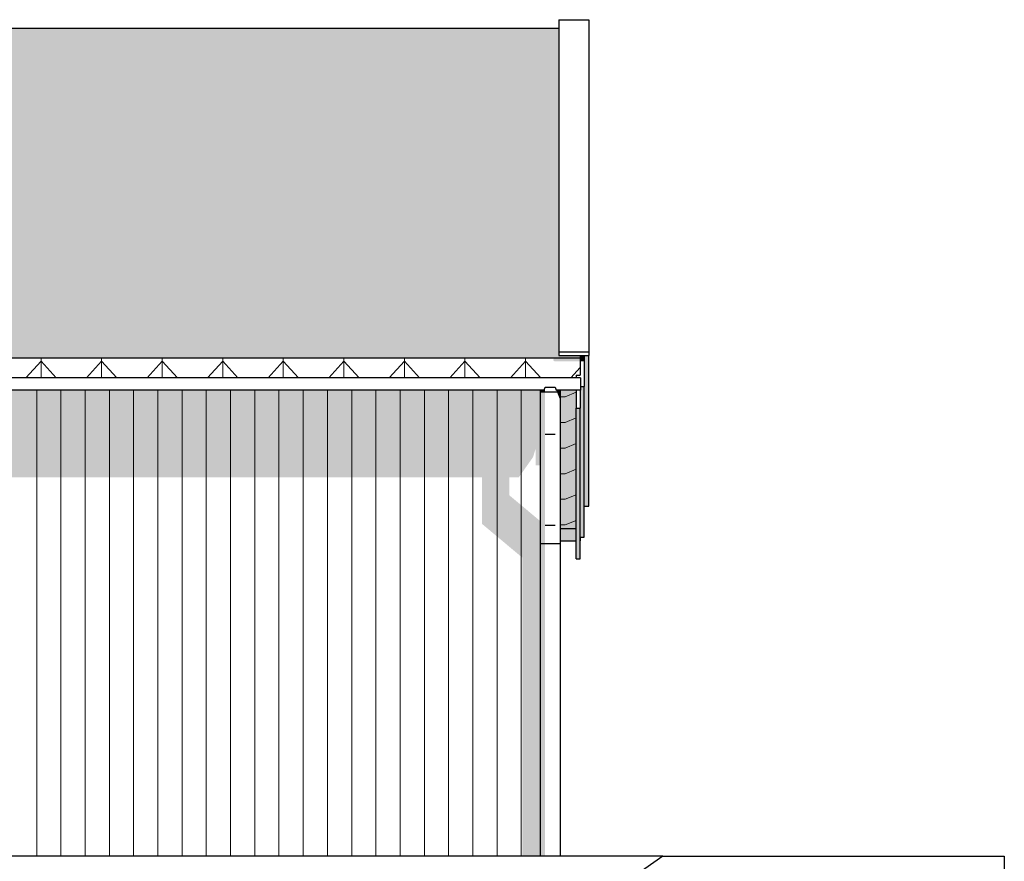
# Model space of a CAD drawing. Header units: millimetres. Extents: x 136614 to 187988, y 72497 to 86342.
# Tile 12 of 12: x 178402 to 183280, y 82175 to 86342. Entities that reach past the tile are written whole.
import ezdxf

# ---------------------------------------------------------------- set-up
doc = ezdxf.new("R2010")
doc.units = ezdxf.units.MM
doc.header["$LTSCALE"] = 0.5
doc.header["$MEASUREMENT"] = 0
doc.linetypes.add('PLINE', pattern=[0])
for name, color, linetype in [('23-- Yttervegger(Nye konstruksjoner)', 7, 'Continuous'), ('231- Bærende yttervegger(Nye konstruksjoner)', 7, 'Continuous'), ('26-- Yttertak(Nye konstruksjoner)', 7, 'Continuous'), ('265- Gesimser_ takrenner og nedløp(Nye konstruksjoner)', 7, 'Continuous')]:
    doc.layers.add(name, color=color, linetype=linetype)
doc.layers.add('235- Utvendig kledning og overflate(Nye konstruksjoner)', color=7, linetype='Continuous', lineweight=0)
doc.layers.add('262- Taktekking(Nye konstruksjoner)', color=7, linetype='Continuous', lineweight=0)

# ---------------------------------------------------------------- blocks, each defined once
blk = doc.blocks.new('*X12')
at = {"layer": '235- Utvendig kledning og overflate(Nye konstruksjoner)', "linetype": 'PLINE'}
for p, q in [((178486.2, 84507.8), (178486.2, 84002.7)), ((178486.2, 84000), (178486.2, 84507.8)), ((178606.3, 84507.8), (178606.3, 84002.7)), ((178606.3, 84000), (178606.3, 84507.8)), ((178726.3, 84507.8), (178726.3, 84002.7)), ((178726.3, 84000), (178726.3, 84507.8)), ((178846.3, 84507.8), (178846.3, 84002.7)), ((178846.3, 84000), (178846.3, 84507.8)), ((178966.4, 84507.8), (178966.4, 84002.7)), ((178966.4, 84000), (178966.4, 84507.8)), ((179086.4, 84507.8), (179086.4, 84002.7)), ((179086.4, 84000), (179086.4, 84507.8)), ((179206.4, 84507.8), (179206.4, 84002.7)), ((179206.4, 84000), (179206.4, 84507.8)), ((179326.5, 84507.8), (179326.5, 84002.7)), ((179326.5, 84000), (179326.5, 84507.8)), ((179446.5, 84507.8), (179446.5, 84002.7)), ((179446.5, 84000), (179446.5, 84507.8)), ((179566.5, 84507.8), (179566.5, 84002.7)), ((179566.5, 84000), (179566.5, 84507.8)), ((179686.5, 84507.8), (179686.5, 84002.7)), ((179686.5, 84000), (179686.5, 84507.8)), ((179806.6, 84507.8), (179806.6, 84002.7)), ((179806.6, 84000), (179806.6, 84507.8)), ((179926.6, 84507.8), (179926.6, 84002.7)), ((179926.6, 84000), (179926.6, 84507.8)), ((180046.6, 84507.8), (180046.6, 84002.7)), ((180046.6, 84000), (180046.6, 84507.8)), ((180166.7, 84507.8), (180166.7, 84002.7)), ((180166.7, 84000), (180166.7, 84507.8)), ((180286.7, 84507.8), (180286.7, 84002.7)), ((180286.7, 84000), (180286.7, 84507.8)), ((180406.7, 84507.8), (180406.7, 84002.7)), ((180406.7, 84000), (180406.7, 84507.8)), ((180526.8, 84507.8), (180526.8, 84002.7)), ((180526.8, 84000), (180526.8, 84507.8)), ((180646.8, 84507.8), (180646.8, 84002.7)), ((180646.8, 84000), (180646.8, 84507.8)), ((180766.8, 84507.8), (180766.8, 84002.7)), ((180766.8, 84000), (180766.8, 84507.8)), ((180886.9, 84507.8), (180886.9, 84002.7)), ((180886.9, 84000), (180886.9, 84507.8)), ((178486.2, 84002.7), (178486.2, 82200)), ((178486.2, 82200), (178486.2, 84000)), ((178606.3, 84002.7), (178606.3, 82200)), ((178606.3, 82200), (178606.3, 84000)), ((178726.3, 84002.7), (178726.3, 82200)), ((178726.3, 82200), (178726.3, 84000)), ((178846.3, 84002.7), (178846.3, 82200)), ((178846.3, 82200), (178846.3, 84000)), ((178966.4, 84002.7), (178966.4, 82200)), ((178966.4, 82200), (178966.4, 84000)), ((179086.4, 84002.7), (179086.4, 82200)), ((179086.4, 82200), (179086.4, 84000)), ((179206.4, 84002.7), (179206.4, 82200)), ((179206.4, 82200), (179206.4, 84000)), ((179326.5, 84002.7), (179326.5, 82200)), ((179326.5, 82200), (179326.5, 84000)), ((179446.5, 84002.7), (179446.5, 82200)), ((179446.5, 82200), (179446.5, 84000)), ((179566.5, 84002.7), (179566.5, 82200)), ((179566.5, 82200), (179566.5, 84000)), ((179686.5, 84002.7), (179686.5, 82200)), ((179686.5, 82200), (179686.5, 84000)), ((179806.6, 84002.7), (179806.6, 82200)), ((179806.6, 82200), (179806.6, 84000)), ((179926.6, 84002.7), (179926.6, 82200)), ((179926.6, 82200), (179926.6, 84000)), ((180046.6, 84002.7), (180046.6, 82200)), ((180046.6, 82200), (180046.6, 84000)), ((180166.7, 84002.7), (180166.7, 82200)), ((180166.7, 82200), (180166.7, 84000)), ((180286.7, 84002.7), (180286.7, 82200)), ((180286.7, 82200), (180286.7, 84000)), ((180406.7, 84002.7), (180406.7, 82200)), ((180406.7, 82200), (180406.7, 84000)), ((180526.8, 84002.7), (180526.8, 82200)), ((180526.8, 82200), (180526.8, 84000)), ((180646.8, 84002.7), (180646.8, 82200)), ((180646.8, 82200), (180646.8, 84000)), ((180766.8, 84002.7), (180766.8, 82200)), ((180766.8, 82200), (180766.8, 84000)), ((180886.9, 84002.7), (180886.9, 82200)), ((180886.9, 82200), (180886.9, 84000))]:
    blk.add_line(p, q, dxfattribs=at)

msp = doc.modelspace()

# ---------------------------------------------------------------- hatches: boundary and pattern name
at = {"layer": '23-- Yttervegger(Nye konstruksjoner)', "linetype": 'Continuous'}
for points in [[(180704.7, 84568.4), (171600.4, 84568.5), (171600.4, 84568.4), (176997, 84568.4)], [(171578.1, 84428), (171704.7, 84428), (171678, 84381.8), (171678, 84285.6), (180003.5, 84285.6), (179090.8, 84285.6), (171678, 84285.6), (171678, 84148.9), (171645.8, 84076.5), (180691.4, 84076.5), (180691.4, 83846.2), (180891.4, 83679), (180891.4, 82200), (180979.7, 82200), (180979.7, 83860.2), (180828, 83987), (180828, 84076.5), (180874.7, 84076.5), (180944.7, 84175.5), (180958.4, 84218.7), (180958.4, 84135.1), (180978.4, 84135.1), (180979.7, 84137.4), (180979.7, 84507.8), (171578.1, 84507.8)]]:
    msp.add_hatch(color=256, dxfattribs=at).paths.add_polyline_path(points)
at = {"layer": '26-- Yttertak(Nye konstruksjoner)', "linetype": 'Continuous'}
for points in [[(181050.6, 84668.4), (181178.6, 84668.4), (181178.6, 84679.8), (181073.6, 84679.8), (181073.6, 86298.7), (181050.6, 86298.7)], [(181050.6, 84668.4), (181044.1, 84656.3), (181052.6, 84650.1), (181178.4, 84650.1), (181178.4, 84581.5), (181178.6, 84581.5), (181178.6, 84668.4)], [(181158.4, 84568.4), (181158.6, 84568.4), (181158.6, 84581.5), (181158.4, 84581.2)], [(181079.7, 84507.8), (181079.7, 83822.3), (181158.6, 83822.3), (181158.6, 84507.8)]]:
    msp.add_hatch(color=256, dxfattribs=at).paths.add_polyline_path(points)
at = {"layer": '262- Taktekking(Nye konstruksjoner)', "linetype": 'Continuous'}
h = msp.add_hatch(dxfattribs=at)
h.set_pattern_fill('Tak_03_0001', color=256, style=0, pattern_type=2)
h.set_pattern_definition([(90, (165007.66, 84668.44), (-300, 0), []), (337.0902, (165007.66, 84700.14), (300, 126.7855), [81.4227, -244.268]), (337.0902, (165307.66, 84700.14), (300, 126.7855), [81.4227, -244.268]), (0, (165082.66, 84668.44), (-4e-06, 126.7855), [150, -150]), (22.9098, (165232.66, 84668.44), (-300, 126.7855), [81.4227, -244.268]), (22.9098, (165532.66, 84668.44), (-300, 126.7855), [81.4227, -244.268])])
h.paths.add_polyline_path([(165113.8, 86298.7), (165113.8, 84701.3), (168221.1, 86150.3), (168221.1, 86130.2), (168221.3, 86130.3), (168221.3, 86150.3), (171399.1, 84668.5), (181178.6, 84668.4), (181178.6, 84679.8), (181073.6, 84679.8), (181073.6, 86298.7)])
h = msp.add_hatch(dxfattribs=at)
h.set_pattern_fill('Tak_03_0001', color=256, style=0, pattern_type=2)
h.set_pattern_definition([(90, (165007.66, 84568.46), (-300, 0.0004), []), (312.1862, (165007.66, 84651.2), (300, 331.013), [111.683, -335.05]), (312.1862, (165307.66, 84651.2), (300, 331.013), [111.683, -335.05]), (360, (165082.66, 84568.46), (0, 331.0134), [150, -150]), (47.8137, (165232.66, 84568.46), (-300, 331.014), [111.683, -335.049]), (47.8137, (165532.66, 84568.46), (-300, 331.014), [111.683, -335.049])])
h.paths.add_polyline_path([(171399.1, 84668.5), (171596.2, 84576.6), (171593.8, 84571.5), (171600.4, 84568.5), (180704.7, 84568.4), (181158.6, 84568.4), (181158.6, 84581.5), (181178.6, 84581.5), (181178.6, 84668.4)])
h = msp.add_hatch(dxfattribs=at)
h.set_pattern_fill('Tak_03_0001', color=256, style=0, pattern_type=2)
h.set_pattern_definition([(90, (181179.66, 83840.2), (300, 0), []), (202.91, (181179.66, 83871.9), (-300, 126.785), [81.42, -244.27]), (202.91, (180879.66, 83871.9), (-300, 126.785), [81.42, -244.27]), (180, (181104.66, 83840.21), (-4e-06, 126.785), [150, -150]), (157.09, (180954.66, 83840.2), (300, 126.785), [81.42, -244.27]), (157.09, (180654.66, 83840.2), (300, 126.785), [81.42, -244.27])])
h.paths.add_polyline_path([(181079.7, 84507.8), (181079.7, 83822.3), (181158.6, 83822.3), (181158.6, 84507.8)])
at = {"layer": '265- Gesimser_ takrenner og nedløp(Nye konstruksjoner)', "linetype": 'Continuous'}
for points in [[(181178.6, 84650.4), (181198.6, 84650.4), (181198.6, 84679.8), (181178.6, 84679.8)], [(181221.6, 84679.8), (181198.6, 84679.8), (181198.6, 83933.7), (181221.6, 83933.7)], [(181178.6, 84581.4), (181178.6, 84581.5), (181178.4, 84581.5)], [(181004.7, 84522.2), (180999.9, 84507.8), (180979.7, 84507.8), (180979.7, 84498.4), (181004.7, 84498.4)], [(180979.7, 84498.4), (180979.7, 84298.4), (181004.7, 84289.3), (181004.7, 84498.4)], [(181004.7, 84522.2), (180996.4, 84507.8), (180999.9, 84507.8)], [(181059.5, 84507.8), (181063.3, 84498.4), (181079.7, 84498.4), (181079.7, 84507.8)], [(181063.3, 84498.4), (181079.7, 84458.3), (181079.7, 84498.4)], [(181158.6, 84507.8), (181158.6, 84501.8), (181160.5, 84507.8)], [(181178.6, 83780.2), (181198.6, 83780.2), (181198.6, 84526.3), (181179.7, 84526.3), (181179.7, 84507.8), (181178.6, 84507.8)], [(181178.6, 84418.1), (181158.6, 84418.1), (181158.6, 83672), (181178.6, 83672)], [(180979.7, 84298.4), (180979.7, 83848.4), (181004.7, 83839.3), (181004.7, 84289.3)], [(180979.7, 83848.4), (180979.7, 83748.4), (181004.7, 83748.4), (181004.7, 83839.3)], [(181079.7, 83761.7), (181158.6, 83761.7), (181158.6, 83811.4), (181158.6, 83822.3), (181079.7, 83822.3)], [(181004.7, 83748.4), (180979.7, 83748.4), (180979.7, 82200), (181004.7, 82200)]]:
    msp.add_hatch(color=256, dxfattribs=at).paths.add_polyline_path(points)

# ---------------------------------------------------------------- linework, layer by layer
at = {"layer": '23-- Yttervegger(Nye konstruksjoner)', "linetype": 'PLINE'}
for p, q in [((181587.7, 82200), (180159.5, 81200)), ((181587.7, 82200), (183279.7, 82200)), ((183279.7, 82200), (183279.7, 80100))]:
    msp.add_line(p, q, dxfattribs=at)
at = {"layer": '231- Bærende yttervegger(Nye konstruksjoner)', "linetype": 'PLINE'}
msp.add_line((181587.7, 82200), (177027, 82200), dxfattribs=at)
at = {"layer": '26-- Yttertak(Nye konstruksjoner)', "linetype": 'PLINE'}
for p, q in [((181073.6, 86298.7), (165113.8, 86298.7)), ((171399.1, 84668.5), (181178.6, 84668.4)), ((181158.6, 84568.4), (171600.4, 84568.5)), ((181079.7, 83822.3), (181158.6, 83822.3))]:
    msp.add_line(p, q, dxfattribs=at)
at = {"layer": '265- Gesimser_ takrenner og nedløp(Nye konstruksjoner)', "linetype": 'PLINE'}
for p, q in [((181073.6, 86341.8), (181073.6, 84698)), ((181073.6, 86341.8), (181221.6, 86341.8)), ((181221.6, 86341.8), (181221.6, 84698)), ((181073.6, 84698), (181073.6, 84679.8)), ((181073.6, 84698), (181221.6, 84698)), ((181073.6, 84679.8), (181221.6, 84679.8)), ((181178.6, 84679.8), (181178.6, 84581.4)), ((181198.6, 84679.8), (181198.6, 84526.3)), ((181221.6, 84698), (181221.6, 84679.8)), ((181221.6, 83933.7), (181221.6, 84679.8)), ((181158.6, 84581.5), (181158.6, 84581.4)), ((181158.6, 84581.4), (181158.6, 84568.4)), ((181158.6, 84581.4), (181178.6, 84581.4)), ((181179.7, 84568.4), (171600.4, 84568.4)), ((181179.7, 84568.4), (181179.7, 84507.8)), ((180999.9, 84507.8), (171578.1, 84507.8)), ((180979.7, 84507.8), (180979.7, 84498.4)), ((181004.7, 84498.4), (180979.7, 84498.4)), ((180979.7, 84498.4), (180979.7, 84298.4)), ((180999.9, 84507.8), (181004.7, 84522.2)), ((181004.7, 84522.2), (181054.7, 84522.2)), ((181054.7, 84498.4), (181004.7, 84498.4)), ((181054.7, 84522.2), (181059.5, 84507.8)), ((181079.7, 84498.4), (181054.7, 84498.4)), ((181179.7, 84507.8), (181059.5, 84507.8)), ((181079.7, 84507.8), (181079.7, 84498.4)), ((181079.7, 84498.4), (181079.7, 84298.4)), ((181158.6, 84507.8), (181158.6, 84418.1)), ((181178.6, 84507.8), (181178.6, 84418.1)), ((181179.7, 84526.3), (181198.6, 84526.3)), ((181198.6, 83780.2), (181198.6, 84526.3)), ((181158.6, 83672), (181158.6, 84418.1)), ((181158.6, 84418.1), (181178.6, 84418.1)), ((181178.6, 83672), (181178.6, 84418.1)), ((180979.7, 84298.4), (180979.7, 83848.4)), ((181004.7, 84289.3), (181054.7, 84289.3)), ((181079.7, 84298.4), (181079.7, 83848.4)), ((181198.6, 83933.7), (181221.6, 83933.7)), ((180979.7, 83848.4), (180979.7, 83748.4)), ((181079.7, 83848.4), (181079.7, 83748.4)), ((181004.7, 83839.3), (181054.7, 83839.3)), ((181079.7, 83822.4), (181158.6, 83822.4)), ((181079.7, 83761.7), (181158.6, 83761.7)), ((181178.6, 83780.2), (181198.6, 83780.2)), ((181178.6, 83761.7), (181179.7, 83761.7)), ((181179.7, 83761.7), (181179.7, 83780.2)), ((180979.7, 83748.4), (180979.7, 82200)), ((180979.7, 83748.4), (181004.7, 83748.4)), ((181004.7, 83748.4), (181054.7, 83748.4)), ((181054.7, 83748.4), (181079.7, 83748.4)), ((181079.7, 83748.4), (181079.7, 82200)), ((181158.6, 83672), (181178.6, 83672))]:
    msp.add_line(p, q, dxfattribs=at)

# ---------------------------------------------------------------- block references
at = {"layer": '23-- Yttervegger(Nye konstruksjoner)'}
msp.add_blockref('*X12', (0, 0), dxfattribs=at)

doc.saveas('drawing.dxf')
